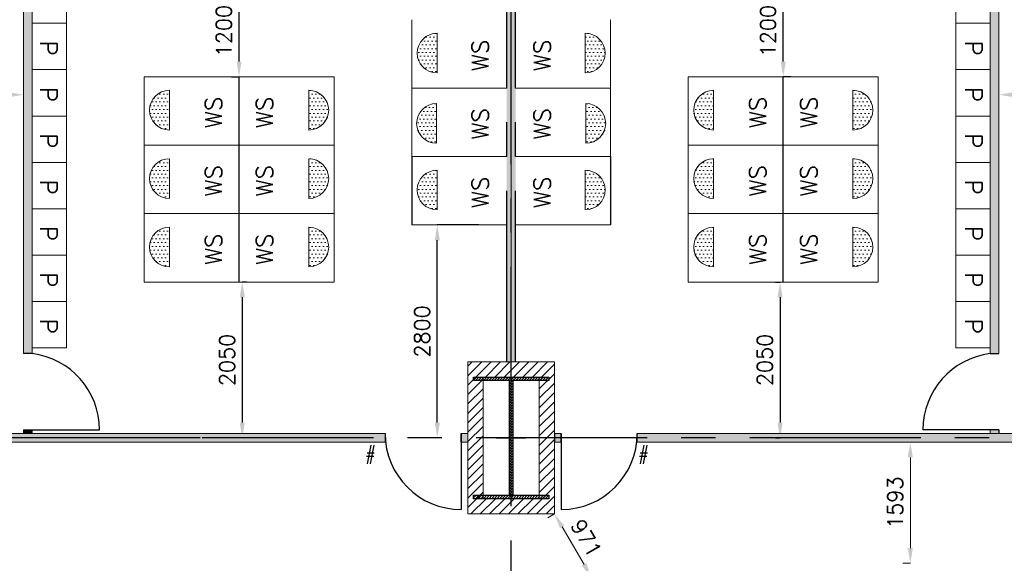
# Model space of a CAD drawing. Header units: inches. Extents: x 0 to 1564127, y -23460 to 23144100.
# Tile 167 of 215: x 1459548 to 1472499, y 136075 to 143225. Entities that reach past the tile are written whole.
import ezdxf

# ---------------------------------------------------------------- set-up
doc = ezdxf.new("R2010")
doc.units = ezdxf.units.IN
doc.header["$LTSCALE"] = 1800
doc.header["$MEASUREMENT"] = 0
doc.linetypes.add('CENTER', pattern=[2, 1.25, -0.25, 0.25, -0.25])
doc.layers.get('0').update_dxf_attribs({"color": 253, "lineweight": 9})
for name, color, linetype in [('CEN', 2, 'CENTER'), ('COL', 1, 'Continuous'), ('GRID', 251, 'CENTER'), ('PH Plan', 7, 'Continuous'), ('ROOM', 7, 'Continuous'), ('TEMP', 4, 'Continuous'), ('WALL', 6, 'Continuous'), ('WALLHATCH', 254, 'Continuous')]:
    doc.layers.add(name, color=color, linetype=linetype)
for name, color, linetype, lineweight in [('LAYOUT', 8, 'Continuous', 9), ('LVSOWS', 8, 'Continuous', 9), ('PNLTXT', 8, 'Continuous', 9)]:
    doc.layers.add(name, color=color, linetype=linetype, lineweight=lineweight)
doc.styles.add('ROMANS', font='romans.shx')
doc.dimstyles.new('STANDARD$0', dxfattribs={"dimtxt": 200, "dimasz": 200, "dimexe": 0, "dimexo": 100, "dimgap": 100, "dimtad": 1, "dimdec": 0, "dimzin": 0, "dimdsep": 46, "dimtxsty": 'ROMANS', "dimcen": 0.09, "dimclrd": 256, "dimclre": 256, "dimclrt": 256, "dimadec": 0, "dimazin": 0, "dimtfac": 1, "dimtdec": 0, "dimtmove": 0, "dimatfit": 3, "dimfxl": 1, "dimtolj": 1, "dimtzin": 0, "dimlwd": -1, "dimlwe": -1, "dimarcsym": 0})
pattern_1 = [(0, (1892840.27, -677788.17), (15.625, 31.25), [0, -31.25])]
pattern_2 = [(180, (1557446.365, 48293.2), (-25, 50), [0, -50])]
pattern_3 = [(180, (1557438.8, 47368.55), (-25, 50), [0, -50])]
pattern_4 = [(180, (1557446.365, 46493.2), (-25, 50), [0, -50])]
pattern_5 = [(360, (1370943.116, 45743.2), (25, 50), [0, -50])]
pattern_6 = [(360, (1370943.116, 46643.2), (25, 50), [0, -50])]
pattern_7 = [(360, (1370943.116, 47543.2), (25, 50), [0, -50])]

# ---------------------------------------------------------------- blocks, each defined once
blk = doc.blocks.new('C-ROW COLUMN')
at = {"layer": 'COL'}
h = blk.add_hatch(dxfattribs=at)
h.set_pattern_fill('ANSI31', color=256, scale=200, style=0)
h.set_pattern_definition([(45, (-1315.907, -6.545), (-17.6776695, 17.6776695), [])])
h.paths.add_polyline_path([(77950, 120865), (76960, 120865), (76960, 120820), (77950, 120820)])
h.paths.add_polyline_path([(77478, 120820), (77433, 120820), (77433, 119310), (77478, 119310)])
h.paths.add_polyline_path([(77950, 119310), (76960, 119310), (76960, 119265), (77950, 119265)])
at = {"layer": 'CEN'}
for p, q in [((77455, 119265), (77455, 120865)), ((77264, 120065), (77647, 120065))]:
    blk.add_line(p, q, dxfattribs=at)
at = {"layer": 'COL'}
for points in [[(76960, 120865), (77950, 120865), (77950, 120820), (76960, 120820)], [(77433, 120820), (77478, 120820), (77478, 119310), (77433, 119310)], [(76960, 119310), (77950, 119310), (77950, 119265), (76960, 119265)]]:
    blk.add_lwpolyline(points, close=True, dxfattribs=at)
blk = doc.blocks.new('*D1034')
at = {"layer": 'Defpoints', "color": 0, "transparency": 16777216}
for p in [(1471263, 137668), (1471263, 137668), (1471263, 136075)]:
    blk.add_point(p, dxfattribs=at)
at = {"layer": 'LAYOUT', "transparency": 16777216}
for p, q in [((1471163, 137668), (1471263, 137668)), ((1471263, 136275), (1471263, 137468)), ((1471163, 136075), (1471263, 136075))]:
    blk.add_line(p, q, dxfattribs=at)
for points in [[(1471229, 137468), (1471296, 137468), (1471263, 137668)], [(1471229, 136275), (1471296, 136275), (1471263, 136075)]]:
    blk.add_solid(points, dxfattribs=at)
at = {"layer": 'LAYOUT', "transparency": 16777216, "insert": (1471063, 136872), "char_height": 200, "attachment_point": 5, "rotation": 90, "style": 'ROMANS'}
blk.add_mtext('\\A1;1593', dxfattribs=at)
blk = doc.blocks.new('*D1035')
at = {"layer": 'Defpoints', "color": 0, "transparency": 16777216}
for p in [(1466583, 136725), (1467072, 135887), (1467072, 135887)]:
    blk.add_point(p, dxfattribs=at)
at = {"layer": 'LAYOUT', "transparency": 16777216}
for p, q in [((1466496, 136675), (1466583, 136725)), ((1466684, 136553), (1466972, 136060)), ((1466986, 135837), (1467072, 135887))]:
    blk.add_line(p, q, dxfattribs=at)
for points in [[(1466712, 136569), (1466655, 136536), (1466583, 136725)], [(1467000, 136077), (1466943, 136043), (1467072, 135887)]]:
    blk.add_solid(points, dxfattribs=at)
at = {"layer": 'LAYOUT', "transparency": 16777216, "insert": (1467000, 136407), "char_height": 200, "attachment_point": 5, "rotation": 300.2886, "style": 'ROMANS'}
blk.add_mtext('\\A1;971', dxfattribs=at)
blk = doc.blocks.new('*D1047')
at = {"layer": 'Defpoints', "color": 0, "transparency": 16777216}
for p in [(1458551, 142238), (1459598, 142238), (1459598, 142238)]:
    blk.add_point(p, dxfattribs=at)
at = {"layer": 'LAYOUT', "transparency": 16777216}
for p, q in [((1458551, 142338), (1458551, 142238)), ((1459598, 142338), (1459598, 142238)), ((1458751, 142238), (1459398, 142238))]:
    blk.add_line(p, q, dxfattribs=at)
for points in [[(1458751, 142271), (1458751, 142204), (1458551, 142238)], [(1459398, 142271), (1459398, 142204), (1459598, 142238)]]:
    blk.add_solid(points, dxfattribs=at)
at = {"layer": 'LAYOUT', "transparency": 16777216, "insert": (1459075, 142438), "char_height": 200, "attachment_point": 5, "style": 'ROMANS'}
blk.add_mtext('\\A1;1048', dxfattribs=at)
blk = doc.blocks.new('*D914')
at = {"layer": 'Defpoints', "color": 0, "transparency": 16777216}
for p in [(1472427, 142238), (1472427, 142238), (1473475, 142238)]:
    blk.add_point(p, dxfattribs=at)
at = {"layer": 'LAYOUT', "transparency": 16777216}
for p, q in [((1472427, 142338), (1472427, 142238)), ((1473475, 142338), (1473475, 142238)), ((1473275, 142238), (1472627, 142238))]:
    blk.add_line(p, q, dxfattribs=at)
for points in [[(1472627, 142271), (1472627, 142204), (1472427, 142238)], [(1473275, 142271), (1473275, 142204), (1473475, 142238)]]:
    blk.add_solid(points, dxfattribs=at)
at = {"layer": 'LAYOUT', "transparency": 16777216, "insert": (1472951, 142438), "char_height": 200, "attachment_point": 5, "style": 'ROMANS'}
blk.add_mtext('\\A1;1048', dxfattribs=at)
blk = doc.blocks.new('*D948')
at = {"layer": 'Defpoints', "color": 0, "transparency": 16777216}
for p in [(1465041, 140525), (1465686, 140525), (1465140, 137725)]:
    blk.add_point(p, dxfattribs=at)
at = {"layer": 'ROOM', "transparency": 16777216}
for p, q in [((1465586, 140525), (1465041, 140525)), ((1465041, 137925), (1465041, 140325)), ((1465040, 137725), (1465041, 137725))]:
    blk.add_line(p, q, dxfattribs=at)
for points in [[(1465008, 140325), (1465075, 140325), (1465041, 140525)], [(1465008, 137925), (1465075, 137925), (1465041, 137725)]]:
    blk.add_solid(points, dxfattribs=at)
at = {"layer": 'ROOM', "transparency": 16777216, "insert": (1464841, 139125), "char_height": 200, "attachment_point": 5, "rotation": 90, "style": 'ROMANS'}
blk.add_mtext('\\A1;2800', dxfattribs=at)
blk = doc.blocks.new('*D918')
at = {"layer": 'Defpoints', "color": 0, "transparency": 16777216}
for p in [(1462434, 143675), (1462434, 143675), (1462434, 142475)]:
    blk.add_point(p, dxfattribs=at)
at = {"layer": 'ROOM', "transparency": 16777216}
for p, q in [((1462334, 143675), (1462434, 143675)), ((1462434, 142675), (1462434, 143475)), ((1462334, 142475), (1462434, 142475))]:
    blk.add_line(p, q, dxfattribs=at)
for points in [[(1462401, 143475), (1462467, 143475), (1462434, 143675)], [(1462401, 142675), (1462467, 142675), (1462434, 142475)]]:
    blk.add_solid(points, dxfattribs=at)
at = {"layer": 'ROOM', "transparency": 16777216, "insert": (1462234, 143075), "char_height": 200, "attachment_point": 5, "rotation": 90, "style": 'ROMANS'}
blk.add_mtext('\\A1;1200', dxfattribs=at)
blk = doc.blocks.new('*D919')
at = {"layer": 'Defpoints', "color": 0, "transparency": 16777216}
for p in [(1462434, 139775), (1462434, 137725), (1462476, 137725)]:
    blk.add_point(p, dxfattribs=at)
at = {"layer": 'ROOM', "transparency": 16777216}
for p, q in [((1462534, 139775), (1462476, 139775)), ((1462476, 139575), (1462476, 137925)), ((1462534, 137725), (1462476, 137725))]:
    blk.add_line(p, q, dxfattribs=at)
for points in [[(1462443, 139575), (1462510, 139575), (1462476, 139775)], [(1462443, 137925), (1462510, 137925), (1462476, 137725)]]:
    blk.add_solid(points, dxfattribs=at)
at = {"layer": 'ROOM', "transparency": 16777216, "insert": (1462276, 138750), "char_height": 200, "attachment_point": 5, "rotation": 90, "style": 'ROMANS'}
blk.add_mtext('\\A1;2050', dxfattribs=at)
blk = doc.blocks.new('*D988')
at = {"layer": 'Defpoints', "color": 0, "transparency": 16777216}
for p in [(1469591, 143675), (1469591, 143675), (1469591, 142475)]:
    blk.add_point(p, dxfattribs=at)
at = {"layer": 'ROOM', "transparency": 16777216}
for p, q in [((1469491, 143675), (1469591, 143675)), ((1469591, 142675), (1469591, 143475)), ((1469691, 142475), (1469591, 142475))]:
    blk.add_line(p, q, dxfattribs=at)
for points in [[(1469558, 143475), (1469625, 143475), (1469591, 143675)], [(1469558, 142675), (1469625, 142675), (1469591, 142475)]]:
    blk.add_solid(points, dxfattribs=at)
at = {"layer": 'ROOM', "transparency": 16777216, "insert": (1469391, 143075), "char_height": 200, "attachment_point": 5, "rotation": 90, "style": 'ROMANS'}
blk.add_mtext('\\A1;1200', dxfattribs=at)
blk = doc.blocks.new('*D989')
at = {"layer": 'Defpoints', "color": 0, "transparency": 16777216}
for p in [(1469591, 139775), (1469549, 137725), (1469591, 137725)]:
    blk.add_point(p, dxfattribs=at)
at = {"layer": 'ROOM', "transparency": 16777216}
for p, q in [((1469491, 139775), (1469549, 139775)), ((1469549, 139575), (1469549, 137925)), ((1469491, 137725), (1469549, 137725))]:
    blk.add_line(p, q, dxfattribs=at)
for points in [[(1469516, 139575), (1469583, 139575), (1469549, 139775)], [(1469516, 137925), (1469583, 137925), (1469549, 137725)]]:
    blk.add_solid(points, dxfattribs=at)
at = {"layer": 'ROOM', "transparency": 16777216, "insert": (1469349, 138750), "char_height": 200, "attachment_point": 5, "rotation": 90, "style": 'ROMANS'}
blk.add_mtext('\\A1;2050', dxfattribs=at)

msp = doc.modelspace()

# ---------------------------------------------------------------- hatches: boundary and pattern name
h = msp.add_hatch()
h.set_pattern_fill('ANSI31', color=6, scale=700, style=0)
h.set_pattern_definition([(45, (1904620.27, -676174.68), (-61.871843, 61.871843), [])])
h.paths.add_polyline_path([(1466012.82, 136925.31), (1465642.82, 136925.31), (1465612.82, 136925.31), (1465612.82, 136970.31), (1465642.82, 136970.31), (1465642.82, 137667.81), (1465442.82, 137667.81), (1465442.82, 136725.31), (1466012.82, 136725.31)])
h.paths.add_polyline_path([(1465642.82, 138480.31), (1465612.82, 138480.31), (1465612.82, 138525.31), (1466412.82, 138525.31), (1466412.82, 138480.31), (1466382.82, 138480.31), (1466382.82, 137782.81), (1466582.82, 137782.81), (1466582.82, 138725.31), (1465442.82, 138725.31), (1465442.82, 137782.81), (1465642.82, 137782.81)])
h.paths.add_polyline_path([(1466582.82, 137667.81), (1466382.82, 137667.81), (1466382.82, 136970.31), (1466412.82, 136970.31), (1466412.82, 136925.31), (1466012.82, 136925.31), (1466012.82, 136725.31), (1466582.82, 136725.31)])
h.paths.add_polyline_path([(1465642.82, 137725.31), (1465442.82, 137725.31), (1465442.82, 137667.81), (1465642.82, 137667.81)])
h.paths.add_polyline_path([(1465642.82, 137782.81), (1465442.82, 137782.81), (1465442.82, 137725.31), (1465642.82, 137725.31)])
h.paths.add_polyline_path([(1466582.82, 137725.31), (1466382.82, 137725.31), (1466382.82, 137667.81), (1466582.82, 137667.81)])
h.paths.add_polyline_path([(1466582.82, 137782.81), (1466382.82, 137782.81), (1466382.82, 137725.31), (1466582.82, 137725.31)])
at = {"layer": 'LVSOWS'}
h = msp.add_hatch(dxfattribs=at)
h.set_pattern_fill('DOTS', color=256, scale=800, angle=360, style=0)
h.set_pattern_definition(pattern_2)
h.paths.add_polyline_path([(1465038.37, 143046.4, 1), (1465038.37, 142524)])
h = msp.add_hatch(dxfattribs=at)
h.set_pattern_fill('DOTS', color=256, scale=800, angle=360, style=0)
h.set_pattern_definition(pattern_2)
h.paths.add_polyline_path([(1466987.28, 143046.4, -1), (1466987.28, 142524)])
h = msp.add_hatch(dxfattribs=at)
h.set_pattern_fill('DOTS', color=256, scale=800, angle=360, style=0)
h.set_pattern_definition(pattern_7)
h.paths.add_polyline_path([(1461517.2, 142296.4, 1), (1461517.2, 141774)])
h = msp.add_hatch(dxfattribs=at)
h.set_pattern_fill('DOTS', color=256, scale=800, angle=360, style=0)
h.set_pattern_definition(pattern_7)
h.paths.add_polyline_path([(1463351.12, 142296.4, -1), (1463351.12, 141774)])
h = msp.add_hatch(dxfattribs=at)
h.set_pattern_fill('DOTS', color=256, scale=800, angle=360, style=0)
h.set_pattern_definition(pattern_7)
h.paths.add_polyline_path([(1468674.53, 142296.4, 1), (1468674.53, 141774)])
h = msp.add_hatch(dxfattribs=at)
h.set_pattern_fill('DOTS', color=256, scale=800, angle=360, style=0)
h.set_pattern_definition(pattern_7)
h.paths.add_polyline_path([(1470508.45, 142296.4, -1), (1470508.45, 141774)])
h = msp.add_hatch(dxfattribs=at)
h.set_pattern_fill('DOTS', color=256, scale=800, angle=360, style=0)
h.set_pattern_definition(pattern_3)
h.paths.add_polyline_path([(1465030.8, 142121.75, 1), (1465030.8, 141599.35)])
h = msp.add_hatch(dxfattribs=at)
h.set_pattern_fill('DOTS', color=256, scale=800, angle=360, style=0)
h.set_pattern_definition(pattern_3)
h.paths.add_polyline_path([(1466994.85, 142121.75, -1), (1466994.85, 141599.35)])
h = msp.add_hatch(dxfattribs=at)
h.set_pattern_fill('DOTS', color=256, scale=800, angle=360, style=0)
h.set_pattern_definition(pattern_6)
h.paths.add_polyline_path([(1461517.2, 141396.4, 1), (1461517.2, 140874)])
h = msp.add_hatch(dxfattribs=at)
h.set_pattern_fill('DOTS', color=256, scale=800, angle=360, style=0)
h.set_pattern_definition(pattern_6)
h.paths.add_polyline_path([(1463351.12, 141396.4, -1), (1463351.12, 140874)])
h = msp.add_hatch(dxfattribs=at)
h.set_pattern_fill('DOTS', color=256, scale=800, angle=360, style=0)
h.set_pattern_definition(pattern_6)
h.paths.add_polyline_path([(1468674.53, 141396.4, 1), (1468674.53, 140874)])
h = msp.add_hatch(dxfattribs=at)
h.set_pattern_fill('DOTS', color=256, scale=800, angle=360, style=0)
h.set_pattern_definition(pattern_6)
h.paths.add_polyline_path([(1470508.45, 141396.4, -1), (1470508.45, 140874)])
h = msp.add_hatch(dxfattribs=at)
h.set_pattern_fill('DOTS', color=256, scale=800, angle=360, style=0)
h.set_pattern_definition(pattern_4)
h.paths.add_polyline_path([(1465038.37, 141246.4, 1), (1465038.37, 140724)])
h = msp.add_hatch(dxfattribs=at)
h.set_pattern_fill('DOTS', color=256, scale=800, angle=360, style=0)
h.set_pattern_definition(pattern_4)
h.paths.add_polyline_path([(1466987.28, 141246.4, -1), (1466987.28, 140724)])
h = msp.add_hatch(dxfattribs=at)
h.set_pattern_fill('DOTS', color=256, scale=800, angle=360, style=0)
h.set_pattern_definition(pattern_5)
h.paths.add_polyline_path([(1461517.2, 140496.4, 1), (1461517.2, 139974)])
h = msp.add_hatch(dxfattribs=at)
h.set_pattern_fill('DOTS', color=256, scale=800, angle=360, style=0)
h.set_pattern_definition(pattern_5)
h.paths.add_polyline_path([(1463351.12, 140496.4, -1), (1463351.12, 139974)])
h = msp.add_hatch(dxfattribs=at)
h.set_pattern_fill('DOTS', color=256, scale=800, angle=360, style=0)
h.set_pattern_definition(pattern_5)
h.paths.add_polyline_path([(1468674.53, 140496.4, 1), (1468674.53, 139974)])
h = msp.add_hatch(dxfattribs=at)
h.set_pattern_fill('DOTS', color=256, scale=800, angle=360, style=0)
h.set_pattern_definition(pattern_5)
h.paths.add_polyline_path([(1470508.45, 140496.4, -1), (1470508.45, 139974)])
at = {"layer": 'WALLHATCH'}
h = msp.add_hatch(dxfattribs=at)
h.set_pattern_fill('DOTS', color=2, scale=500)
h.set_pattern_definition(pattern_1)
h.paths.add_polyline_path([(1487942.82, 137725.31), (1484982.28, 137725.31), (1484982.28, 137667.81), (1484990, 137667.81), (1487942.82, 137667.81)])
h.paths.add_polyline_path([(1487942.82, 137782.81), (1484982.28, 137782.81), (1484982.28, 137725.31), (1487942.82, 137725.31)])
h.paths.add_polyline_path([(1482982.28, 137725.31), (1477082.82, 137725.31), (1477082.82, 137667.81), (1482982.28, 137667.81)])
h.paths.add_polyline_path([(1482982.28, 137782.81), (1477082.82, 137782.81), (1477082.82, 137725.31), (1482982.28, 137725.31)])
h.paths.add_polyline_path([(1475942.82, 137725.31), (1475019.79, 137725.31), (1475019.79, 137667.81), (1475942.82, 137667.81)])
h.paths.add_polyline_path([(1475942.82, 137782.81), (1475019.79, 137782.81), (1475019.79, 137725.31), (1475942.82, 137725.31)])
h.paths.add_polyline_path([(1473019.79, 137725.31), (1467671.38, 137725.31), (1467671.38, 137667.81), (1473019.79, 137667.81)])
h.paths.add_polyline_path([(1473019.79, 137782.81), (1467671.38, 137782.81), (1467671.38, 137725.31), (1473019.79, 137725.31)])
h.paths.add_polyline_path([(1472427.27, 137832.81), (1472312.27, 137832.81), (1472312.27, 137782.81), (1472427.27, 137782.81)])
h.paths.add_polyline_path([(1472427.27, 143388.32), (1472312.27, 143388.32), (1472312.27, 143177.81), (1472312.27, 142567.81), (1472312.27, 141957.81), (1472312.27, 141347.81), (1472312.27, 140737.81), (1472312.27, 140127.81), (1472312.27, 139517.81), (1472312.27, 138832.81), (1472427.27, 138832.81)])
h.paths.add_polyline_path([(1472427.27, 148667.81), (1472312.27, 148667.81), (1472312.27, 148057.81), (1472312.27, 147447.81), (1472312.27, 146837.81), (1472312.27, 146227.81), (1472312.27, 145617.81), (1472312.27, 145007.81), (1472312.27, 144397.81), (1472312.27, 143787.81), (1472312.27, 143388.32), (1472427.27, 143388.32)])
h.paths.add_polyline_path([(1475942.82, 148725.31), (1474477.27, 148725.31), (1474477.27, 148667.81), (1474484.99, 148667.81), (1475942.82, 148667.81)])
h.paths.add_polyline_path([(1475942.82, 148782.81), (1474477.27, 148782.81), (1474477.27, 148725.31), (1475942.82, 148725.31)])
h.paths.add_polyline_path([(1472427.27, 148725.31), (1466582.82, 148725.31), (1466582.82, 148667.81), (1467192.82, 148667.81), (1467802.82, 148667.81), (1468412.82, 148667.81), (1469022.82, 148667.81), (1469632.82, 148667.81), (1470242.82, 148667.81), (1470852.82, 148667.81), (1471462.82, 148667.81), (1472427.27, 148667.81)])
h.paths.add_polyline_path([(1472427.27, 148782.81), (1466582.82, 148782.81), (1466582.82, 148725.31), (1472427.27, 148725.31)])
h.paths.add_polyline_path([(1472477.27, 148725.31), (1472427.27, 148725.31), (1472427.27, 148667.81), (1472477.27, 148667.81)])
h.paths.add_polyline_path([(1472477.27, 148782.81), (1472427.27, 148782.81), (1472427.27, 148725.31), (1472477.27, 148725.31)])
h.paths.add_polyline_path([(1465442.82, 148725.31), (1459598.38, 148725.31), (1459598.38, 148667.81), (1465442.82, 148667.81)])
h.paths.add_polyline_path([(1465442.82, 148782.81), (1459598.38, 148782.81), (1459598.38, 148725.31), (1465442.82, 148725.31)])
h.paths.add_polyline_path([(1466070.32, 155348.76), (1466012.82, 155348.76), (1466012.82, 149425.31), (1466070.32, 149425.31)])
h.paths.add_polyline_path([(1466012.82, 155348.76), (1465955.32, 155348.76), (1465955.32, 149425.31), (1466012.82, 149425.31)])
h.paths.add_polyline_path([(1459598.38, 148725.31), (1459548.38, 148725.31), (1459548.38, 148667.81), (1459598.38, 148667.81)])
h.paths.add_polyline_path([(1459598.38, 148782.81), (1459548.38, 148782.81), (1459548.38, 148725.31), (1459598.38, 148725.31)])
h.paths.add_polyline_path([(1457548.38, 148725.31), (1456082.82, 148725.31), (1456082.82, 148667.81), (1457548.38, 148667.81)])
h.paths.add_polyline_path([(1457548.38, 148782.81), (1457540.66, 148782.81), (1456082.82, 148782.81), (1456082.82, 148725.31), (1457548.38, 148725.31)])
h = msp.add_hatch(dxfattribs=at)
h.set_pattern_fill('DOTS', color=2, scale=500)
h.set_pattern_definition(pattern_1)
h.paths.add_polyline_path([(1459713.38, 143388.32), (1459598.38, 143388.32), (1459598.38, 138832.81), (1459713.38, 138832.81)])
h.paths.add_polyline_path([(1459713.38, 144397.81), (1459713.38, 145007.81), (1459713.38, 145617.81), (1459713.38, 146227.81), (1459713.38, 146837.81), (1459713.38, 147447.81), (1459713.38, 148057.81), (1459713.38, 148667.81), (1459598.38, 148667.81), (1459598.38, 143388.32), (1459713.38, 143388.32), (1459713.38, 143787.81)])
h = msp.add_hatch(dxfattribs=at)
h.set_pattern_fill('DOTS', color=2, scale=500)
h.set_pattern_definition([(0, (1892840.27, -676385.17), (15.625, 31.25), [0, -31.25])])
h.paths.add_polyline_path([(1466070.32, 148025.31), (1466012.82, 148025.31), (1466012.82, 138725.31), (1466070.32, 138725.31)])
h.paths.add_polyline_path([(1466012.82, 148025.31), (1465955.32, 148025.31), (1465955.32, 138725.31), (1466012.82, 138725.31)])
h = msp.add_hatch(dxfattribs=at)
h.set_pattern_fill('DOTS', color=2)
h.set_pattern_definition([(0, (1892840.270895, -677788.168925), (0.03125, 0.0625), [0, -0.0625])])
h.paths.add_polyline_path([(1459713.38, 137832.81), (1459598.38, 137832.81), (1459598.38, 137782.81), (1459713.38, 137782.81)])
h = msp.add_hatch(dxfattribs=at)
h.set_pattern_fill('DOTS', color=2, scale=600)
h.set_pattern_definition([(0, (1892840.27, -677788.17), (18.75, 37.5), [0, -37.5])])
h.paths.add_polyline_path([(1457005.88, 137725.31), (1456082.82, 137725.31), (1456082.82, 137667.81), (1457005.88, 137667.81)])
h.paths.add_polyline_path([(1457005.88, 137782.81), (1456998.16, 137782.81), (1456082.82, 137782.81), (1456082.82, 137725.31), (1457005.88, 137725.31)])
h.paths.add_polyline_path([(1464354.27, 137725.31), (1459005.88, 137725.31), (1459005.88, 137667.81), (1464354.27, 137667.81)])
h.paths.add_polyline_path([(1464354.27, 137782.81), (1459005.88, 137782.81), (1459005.88, 137725.31), (1461923.27, 137725.31), (1464354.27, 137725.31)])
h.paths.add_polyline_path([(1466671.38, 137725.31), (1466582.82, 137725.31), (1466582.82, 137667.81), (1466671.38, 137667.81)])
h.paths.add_polyline_path([(1466671.38, 137782.81), (1466582.82, 137782.81), (1466582.82, 137725.31), (1466671.38, 137725.31)])
h.paths.add_polyline_path([(1465442.82, 137725.31), (1465354.27, 137725.31), (1465354.27, 137667.81), (1465442.82, 137667.81)])
h.paths.add_polyline_path([(1465442.82, 137782.81), (1465354.27, 137782.81), (1465354.27, 137725.31), (1465442.82, 137725.31)])

# ---------------------------------------------------------------- linework, layer by layer
for p, q in [((1466012.82, 138650.31), (1466012.82, 148196.59)), ((1464354.27, 137782.81), (1459005.88, 137782.81)), ((1464354.27, 137667.81), (1459005.88, 137667.81)), ((1465442.82, 137782.81), (1465354.27, 137782.81)), ((1465442.82, 137667.81), (1465354.27, 137667.81)), ((1466671.38, 137782.81), (1466582.82, 137782.81)), ((1466671.38, 137667.81), (1466582.82, 137667.81)), ((1473019.79, 137782.81), (1467671.38, 137782.81)), ((1473019.79, 137667.81), (1467671.38, 137667.81))]:
    msp.add_line(p, q)
at = {"color": 3}
for p, q in [((1459713.38, 143787.81), (1459713.38, 143177.81)), ((1460163.38, 143787.81), (1460163.38, 143177.81)), ((1471862.27, 143787.81), (1471862.27, 143177.81)), ((1472312.27, 143787.81), (1472312.27, 143177.81)), ((1459713.38, 143177.81), (1460163.38, 143177.81)), ((1459713.38, 143177.81), (1460113.38, 143177.81)), ((1459713.38, 143177.81), (1460163.38, 143177.81)), ((1459713.38, 143177.81), (1460163.38, 143177.81)), ((1459713.38, 143177.81), (1460163.38, 143177.81)), ((1459713.38, 143177.81), (1460163.38, 143177.81)), ((1459713.38, 143177.81), (1459713.38, 142567.81)), ((1460163.38, 143177.81), (1460163.38, 142567.81)), ((1464705.32, 141424.83), (1464705.32, 143224.83)), ((1467320.32, 141424.83), (1467320.32, 143224.83)), ((1472312.27, 143177.81), (1471862.27, 143177.81)), ((1472312.27, 143177.81), (1471862.27, 143177.81)), ((1472312.27, 143177.81), (1471862.27, 143177.81)), ((1472312.27, 143177.81), (1471862.27, 143177.81)), ((1472312.27, 143177.81), (1471862.27, 143177.81)), ((1471862.27, 143177.81), (1471862.27, 142567.81)), ((1472312.27, 143177.81), (1471912.27, 143177.81)), ((1472312.27, 143177.81), (1472312.27, 142567.81)), ((1459713.38, 142567.81), (1460163.38, 142567.81)), ((1459713.38, 142567.81), (1460113.38, 142567.81)), ((1459713.38, 142567.81), (1460163.38, 142567.81)), ((1459713.38, 142567.81), (1460163.38, 142567.81)), ((1459713.38, 142567.81), (1460163.38, 142567.81)), ((1459713.38, 142567.81), (1460163.38, 142567.81)), ((1459713.38, 142567.81), (1459713.38, 141957.81)), ((1460163.38, 142567.81), (1460163.38, 141957.81)), ((1462434.16, 142474.83), (1461184.16, 142474.83)), ((1462434.16, 142474.83), (1461184.16, 142474.83)), ((1461184.16, 142474.83), (1461184.16, 139774.83)), ((1462434.16, 142474.83), (1463684.16, 142474.83)), ((1462434.16, 142474.83), (1463684.16, 142474.83)), ((1462434.16, 142474.83), (1463684.16, 142474.83)), ((1463684.16, 142474.83), (1463684.16, 139774.83)), ((1469591.49, 142474.83), (1468341.49, 142474.83)), ((1469591.49, 142474.83), (1468341.49, 142474.83)), ((1469591.49, 142474.83), (1468341.49, 142474.83)), ((1468341.49, 142474.83), (1468341.49, 139774.83)), ((1469591.49, 142474.83), (1470841.49, 142474.83)), ((1469591.49, 142474.83), (1470841.49, 142474.83)), ((1470841.49, 142474.83), (1470841.49, 139774.83)), ((1472312.27, 142567.81), (1471862.27, 142567.81)), ((1472312.27, 142567.81), (1471862.27, 142567.81)), ((1472312.27, 142567.81), (1471862.27, 142567.81)), ((1472312.27, 142567.81), (1471862.27, 142567.81)), ((1472312.27, 142567.81), (1471862.27, 142567.81)), ((1471862.27, 142567.81), (1471862.27, 141957.81)), ((1472312.27, 142567.81), (1471912.27, 142567.81)), ((1472312.27, 142567.81), (1472312.27, 141957.81)), ((1465955.32, 142324.83), (1464705.32, 142324.83)), ((1466070.32, 142324.83), (1467320.32, 142324.83)), ((1459713.38, 141957.81), (1460163.38, 141957.81)), ((1459713.38, 141957.81), (1460113.38, 141957.81)), ((1459713.38, 141957.81), (1460163.38, 141957.81)), ((1459713.38, 141957.81), (1460163.38, 141957.81)), ((1459713.38, 141957.81), (1460163.38, 141957.81)), ((1459713.38, 141957.81), (1460163.38, 141957.81)), ((1459713.38, 141957.81), (1459713.38, 141347.81)), ((1460163.38, 141957.81), (1460163.38, 141347.81)), ((1472312.27, 141957.81), (1471862.27, 141957.81)), ((1472312.27, 141957.81), (1471862.27, 141957.81)), ((1472312.27, 141957.81), (1471862.27, 141957.81)), ((1472312.27, 141957.81), (1471862.27, 141957.81)), ((1472312.27, 141957.81), (1471862.27, 141957.81)), ((1471862.27, 141957.81), (1471862.27, 141347.81)), ((1472312.27, 141957.81), (1471912.27, 141957.81)), ((1472312.27, 141957.81), (1472312.27, 141347.81)), ((1462434.16, 141574.83), (1461184.16, 141574.83)), ((1462434.16, 141574.83), (1461184.16, 141574.83)), ((1462434.16, 141574.83), (1461184.16, 141574.83)), ((1462434.16, 141574.83), (1461184.16, 141574.83)), ((1462434.16, 141574.83), (1461184.16, 141574.83)), ((1462434.16, 141574.83), (1463684.16, 141574.83)), ((1462434.16, 141574.83), (1463684.16, 141574.83)), ((1462434.16, 141574.83), (1463684.16, 141574.83)), ((1462434.16, 141574.83), (1463684.16, 141574.83)), ((1462434.16, 141574.83), (1463684.16, 141574.83)), ((1469591.49, 141574.83), (1468341.49, 141574.83)), ((1469591.49, 141574.83), (1468341.49, 141574.83)), ((1469591.49, 141574.83), (1468341.49, 141574.83)), ((1469591.49, 141574.83), (1468341.49, 141574.83)), ((1469591.49, 141574.83), (1468341.49, 141574.83)), ((1469591.49, 141574.83), (1470841.49, 141574.83)), ((1469591.49, 141574.83), (1470841.49, 141574.83)), ((1469591.49, 141574.83), (1470841.49, 141574.83)), ((1469591.49, 141574.83), (1470841.49, 141574.83)), ((1469591.49, 141574.83), (1470841.49, 141574.83)), ((1465955.32, 141424.83), (1464705.32, 141424.83)), ((1465955.32, 141424.83), (1464705.32, 141424.83)), ((1465955.32, 141424.83), (1465505.32, 141424.83)), ((1465955.32, 141424.83), (1465505.32, 141424.83)), ((1465955.32, 141424.83), (1465505.32, 141424.83)), ((1465955.32, 141424.83), (1465505.32, 141424.83)), ((1465955.32, 141424.83), (1465505.32, 141424.83)), ((1465955.32, 141424.83), (1465505.32, 141424.83)), ((1466070.32, 141424.83), (1467320.32, 141424.83)), ((1466070.32, 141424.83), (1466520.32, 141424.83)), ((1466070.32, 141424.83), (1466520.32, 141424.83)), ((1466070.32, 141424.83), (1466520.32, 141424.83)), ((1466070.32, 141424.83), (1466520.32, 141424.83)), ((1466070.32, 141424.83), (1467320.32, 141424.83)), ((1466070.32, 141424.83), (1466520.32, 141424.83)), ((1466070.32, 141424.83), (1466520.32, 141424.83)), ((1459713.38, 141347.81), (1460163.38, 141347.81)), ((1459713.38, 141347.81), (1460113.38, 141347.81)), ((1459713.38, 141347.81), (1460163.38, 141347.81)), ((1459713.38, 141347.81), (1460163.38, 141347.81)), ((1459713.38, 141347.81), (1460163.38, 141347.81)), ((1459713.38, 141347.81), (1460163.38, 141347.81)), ((1459713.38, 141347.81), (1459713.38, 140737.81)), ((1460163.38, 141347.81), (1460163.38, 140737.81)), ((1472312.27, 141347.81), (1471862.27, 141347.81)), ((1472312.27, 141347.81), (1471862.27, 141347.81)), ((1472312.27, 141347.81), (1471862.27, 141347.81)), ((1472312.27, 141347.81), (1471862.27, 141347.81)), ((1472312.27, 141347.81), (1471862.27, 141347.81)), ((1471862.27, 141347.81), (1471862.27, 140737.81)), ((1472312.27, 141347.81), (1471912.27, 141347.81)), ((1472312.27, 141347.81), (1472312.27, 140737.81)), ((1459713.38, 140737.81), (1460163.38, 140737.81)), ((1459713.38, 140737.81), (1460113.38, 140737.81)), ((1459713.38, 140737.81), (1460163.38, 140737.81)), ((1459713.38, 140737.81), (1460163.38, 140737.81)), ((1459713.38, 140737.81), (1460163.38, 140737.81)), ((1459713.38, 140737.81), (1460163.38, 140737.81)), ((1459713.38, 140737.81), (1459713.38, 140127.81)), ((1460163.38, 140737.81), (1460163.38, 140127.81)), ((1462434.16, 140674.83), (1461184.16, 140674.83)), ((1462434.16, 140674.83), (1461184.16, 140674.83)), ((1462434.16, 140674.83), (1461184.16, 140674.83)), ((1462434.16, 140674.83), (1463684.16, 140674.83)), ((1462434.16, 140674.83), (1463684.16, 140674.83)), ((1462434.16, 140674.83), (1463684.16, 140674.83)), ((1469591.49, 140674.83), (1468341.49, 140674.83)), ((1469591.49, 140674.83), (1468341.49, 140674.83)), ((1469591.49, 140674.83), (1468341.49, 140674.83)), ((1469591.49, 140674.83), (1470841.49, 140674.83)), ((1469591.49, 140674.83), (1470841.49, 140674.83)), ((1469591.49, 140674.83), (1470841.49, 140674.83)), ((1472312.27, 140737.81), (1471862.27, 140737.81)), ((1472312.27, 140737.81), (1471862.27, 140737.81)), ((1472312.27, 140737.81), (1471862.27, 140737.81)), ((1472312.27, 140737.81), (1471862.27, 140737.81)), ((1472312.27, 140737.81), (1471862.27, 140737.81)), ((1471862.27, 140737.81), (1471862.27, 140127.81)), ((1472312.27, 140737.81), (1471912.27, 140737.81)), ((1472312.27, 140737.81), (1472312.27, 140127.81)), ((1465955.32, 140524.83), (1464705.32, 140524.83)), ((1466070.32, 140524.83), (1467320.32, 140524.83)), ((1459713.38, 140127.81), (1460163.38, 140127.81)), ((1459713.38, 140127.81), (1460113.38, 140127.81)), ((1459713.38, 140127.81), (1460163.38, 140127.81)), ((1459713.38, 140127.81), (1460163.38, 140127.81)), ((1459713.38, 140127.81), (1460163.38, 140127.81)), ((1459713.38, 140127.81), (1460163.38, 140127.81)), ((1459713.38, 140127.81), (1459713.38, 139517.81)), ((1460163.38, 140127.81), (1460163.38, 139517.81)), ((1472312.27, 140127.81), (1471862.27, 140127.81)), ((1472312.27, 140127.81), (1471862.27, 140127.81)), ((1472312.27, 140127.81), (1471862.27, 140127.81)), ((1472312.27, 140127.81), (1471862.27, 140127.81)), ((1472312.27, 140127.81), (1471862.27, 140127.81)), ((1471862.27, 140127.81), (1471862.27, 139517.81)), ((1472312.27, 140127.81), (1471912.27, 140127.81)), ((1472312.27, 140127.81), (1472312.27, 139517.81)), ((1462434.16, 139774.83), (1461184.16, 139774.83)), ((1462434.16, 139774.83), (1463684.16, 139774.83)), ((1469591.49, 139774.83), (1468341.49, 139774.83)), ((1469591.49, 139774.83), (1470841.49, 139774.83)), ((1459713.38, 139517.81), (1460163.38, 139517.81)), ((1459713.38, 139517.81), (1460163.38, 139517.81)), ((1459713.38, 139517.81), (1460163.38, 139517.81)), ((1459713.38, 139517.81), (1460113.38, 139517.81)), ((1459713.38, 139517.81), (1460163.38, 139517.81)), ((1459713.38, 139517.81), (1460163.38, 139517.81)), ((1460163.38, 139517.81), (1460163.38, 138907.81)), ((1472312.27, 139517.81), (1471862.27, 139517.81)), ((1472312.27, 139517.81), (1471862.27, 139517.81)), ((1472312.27, 139517.81), (1471862.27, 139517.81)), ((1472312.27, 139517.81), (1471862.27, 139517.81)), ((1472312.27, 139517.81), (1471862.27, 139517.81)), ((1471862.27, 139517.81), (1471862.27, 138907.81)), ((1472312.27, 139517.81), (1471912.27, 139517.81)), ((1459713.38, 138907.81), (1460163.38, 138907.81)), ((1472312.27, 138907.81), (1471862.27, 138907.81))]:
    msp.add_line(p, q, dxfattribs=at)
at = {"color": 6}
for p, q in [((1465442.82, 138725.31), (1466582.82, 138725.31)), ((1465442.82, 138725.31), (1465442.82, 136725.31)), ((1466582.82, 138725.31), (1466582.82, 136725.31)), ((1465642.82, 138525.31), (1465642.82, 136925.31)), ((1466382.82, 138525.31), (1466382.82, 136925.31)), ((1465442.82, 136725.31), (1466582.82, 136725.31))]:
    msp.add_line(p, q, dxfattribs=at)
at = {"layer": 'GRID'}
for p, q in [((1466012.82, 119724.95), (1466012.82, 183222.97)), ((1465955.32, 138725.31), (1465955.32, 148025.31)), ((1461923.27, 137725.31), (1459005.88, 137725.31))]:
    msp.add_line(p, q, dxfattribs=at)
at = {"layer": 'GRID', "color": 7}
for p, q in [((1465955.32, 138725.31), (1465955.32, 148025.31)), ((1466070.32, 138725.31), (1466070.32, 148025.31)), ((1466070.32, 138725.31), (1466070.32, 148025.31))]:
    msp.add_line(p, q, dxfattribs=at)
at = {"layer": 'GRID', "color": 8}
msp.add_line((1500200.27, 137725.31), (1436712.82, 137725.31), dxfattribs=at)
at = {"layer": 'LAYOUT', "color": 7}
for p, q in [((1459598.38, 148782.81), (1459598.38, 138832.81)), ((1472427.27, 148782.81), (1472427.27, 138832.81)), ((1459713.38, 148667.81), (1459713.38, 138832.81)), ((1472312.27, 148667.81), (1472312.27, 138832.81)), ((1465955.32, 138725.31), (1466070.32, 138725.31)), ((1459713.38, 137832.81), (1459713.38, 137782.81)), ((1472312.27, 137832.81), (1472312.27, 137782.81)), ((1464354.27, 137782.81), (1464354.27, 137667.81)), ((1467671.38, 137782.81), (1467671.38, 137667.81))]:
    msp.add_line(p, q, dxfattribs=at)
at = {"layer": 'LAYOUT', "color": 2}
msp.add_line((1465642.82, 136925.31), (1466382.82, 136925.31), dxfattribs=at)
at = {"layer": 'LVSOWS'}
for p, q in [((1465038.37, 142785.2), (1465038.37, 143046.4)), ((1465038.37, 143046.4), (1465038.37, 142524)), ((1466987.28, 142785.2), (1466987.28, 143046.4)), ((1466987.28, 143046.4), (1466987.28, 142524)), ((1461517.2, 142035.2), (1461517.2, 142296.4)), ((1461517.2, 142296.4), (1461517.2, 141774)), ((1463351.12, 142035.2), (1463351.12, 142296.4)), ((1463351.12, 142296.4), (1463351.12, 141774)), ((1468674.53, 142035.2), (1468674.53, 142296.4)), ((1468674.53, 142296.4), (1468674.53, 141774)), ((1470508.45, 142035.2), (1470508.45, 142296.4)), ((1470508.45, 142296.4), (1470508.45, 141774)), ((1465030.8, 141860.55), (1465030.8, 142121.75)), ((1465030.8, 142121.75), (1465030.8, 141599.35)), ((1466994.85, 141860.55), (1466994.85, 142121.75)), ((1466994.85, 142121.75), (1466994.85, 141599.35)), ((1461517.2, 141135.2), (1461517.2, 141396.4)), ((1461517.2, 141396.4), (1461517.2, 140874)), ((1463351.12, 141135.2), (1463351.12, 141396.4)), ((1463351.12, 141396.4), (1463351.12, 140874)), ((1468674.53, 141135.2), (1468674.53, 141396.4)), ((1468674.53, 141396.4), (1468674.53, 140874)), ((1470508.45, 141135.2), (1470508.45, 141396.4)), ((1470508.45, 141396.4), (1470508.45, 140874)), ((1465038.37, 140985.2), (1465038.37, 141246.4)), ((1465038.37, 141246.4), (1465038.37, 140724)), ((1466987.28, 140985.2), (1466987.28, 141246.4)), ((1466987.28, 141246.4), (1466987.28, 140724)), ((1461517.2, 140235.2), (1461517.2, 140496.4)), ((1461517.2, 140496.4), (1461517.2, 139974)), ((1463351.12, 140235.2), (1463351.12, 140496.4)), ((1463351.12, 140496.4), (1463351.12, 139974)), ((1468674.53, 140235.2), (1468674.53, 140496.4)), ((1468674.53, 140496.4), (1468674.53, 139974)), ((1470508.45, 140235.2), (1470508.45, 140496.4)), ((1470508.45, 140496.4), (1470508.45, 139974))]:
    msp.add_line(p, q, dxfattribs=at)
for centre, start, end in [((1465038.37, 142785.2), 90, 270), ((1466987.28, 142785.2), 270, 90), ((1461517.2, 142035.2), 90, 270), ((1463351.12, 142035.2), 270, 90), ((1468674.53, 142035.2), 90, 270), ((1470508.45, 142035.2), 270, 90), ((1465030.8, 141860.55), 90, 270), ((1466994.85, 141860.55), 270, 90), ((1461517.2, 141135.2), 90, 270), ((1463351.12, 141135.2), 270, 90), ((1468674.53, 141135.2), 90, 270), ((1470508.45, 141135.2), 270, 90), ((1465038.37, 140985.2), 90, 270), ((1466987.28, 140985.2), 270, 90), ((1461517.2, 140235.2), 90, 270), ((1463351.12, 140235.2), 270, 90), ((1468674.53, 140235.2), 90, 270), ((1470508.45, 140235.2), 270, 90)]:
    msp.add_arc(centre, 261.2, start, end, dxfattribs=at)
at = {"layer": 'ROOM', "color": 7}
for p, q in [((1462434.16, 139774.83), (1462434.16, 142474.83)), ((1462434.16, 139774.83), (1462434.16, 142474.83)), ((1469591.49, 139774.83), (1469591.49, 142474.83)), ((1469591.49, 139774.83), (1469591.49, 142474.83)), ((1464705.32, 141424.83), (1464705.32, 140524.83)), ((1467320.32, 141424.83), (1467320.32, 140524.83)), ((1465354.27, 137667.81), (1465354.27, 137782.81)), ((1466582.82, 137782.81), (1466582.82, 137667.81)), ((1466671.38, 137667.81), (1466671.38, 137782.81))]:
    msp.add_line(p, q, dxfattribs=at)
at = {"layer": 'WALL', "color": 6}
for p, q in [((1459713.38, 138832.81), (1459598.38, 138832.81)), ((1472312.27, 138832.81), (1472427.27, 138832.81)), ((1459598.38, 137832.81), (1460598.38, 137832.81)), ((1472427.27, 137832.81), (1471427.27, 137832.81)), ((1465354.27, 137782.81), (1465354.27, 136782.81)), ((1466671.38, 137782.81), (1466671.38, 136782.81))]:
    msp.add_line(p, q, dxfattribs=at)
at = {"layer": 'WALL', "color": 7}
for p, q in [((1459598.38, 137832.81), (1459598.38, 137782.81)), ((1472427.27, 137832.81), (1472427.27, 137782.81))]:
    msp.add_line(p, q, dxfattribs=at)
at = {"layer": 'WALL', "color": 6}
for centre, radius, start, end in [((1459586.46, 137828.87), 1011.93, 0.222931, 82.794726), ((1472439.19, 137828.87), 1011.93, 97.205274, 179.777069), ((1465354.27, 137782.81), 1000, 180, 270), ((1466671.38, 137782.81), 1000, 270, 360)]:
    msp.add_arc(centre, radius, start, end, dxfattribs=at)

# ---------------------------------------------------------------- block references
msp.add_blockref('C-ROW COLUMN', (1388557.39, 17660.16))

# ---------------------------------------------------------------- texts
at = {"layer": 'PH Plan', "style": 'ROMANS'}
for p in [(1459819.54, 142951.23), (1471986.11, 142951.23), (1459819.54, 142341.23), (1471986.11, 142341.23), (1459819.54, 141731.23), (1471986.11, 141731.23), (1459819.54, 141121.23), (1471986.11, 141121.23), (1459819.54, 140511.23), (1471986.11, 140511.23), (1459819.54, 139901.23), (1471986.11, 139901.23), (1459819.54, 139291.23), (1471986.11, 139291.23)]:
    msp.add_text('P', height=220, rotation=270, dxfattribs=at).set_placement(p)
at = {"layer": 'PNLTXT', "style": 'ROMANS'}
for p in [(1465715.8, 142546.65), (1466529.85, 142546.65), (1462208.68, 141797.51), (1462879.64, 141797.51), (1469366.01, 141797.51), (1470036.97, 141797.51), (1465715.8, 141646.65), (1466529.85, 141646.65), (1462208.68, 140897.51), (1462879.64, 140897.51), (1469366.01, 140897.51), (1470036.97, 140897.51), (1465715.8, 140746.65), (1466529.85, 140746.65), (1462208.68, 139997.51), (1462879.64, 139997.51), (1469366.01, 139997.51), (1470036.97, 139997.51)]:
    msp.add_text('WS', height=220, rotation=90, dxfattribs=at).set_placement(p)
at = {"layer": 'TEMP', "color": 6, "style": 'ROMANS'}
for p in [(1464089.4, 137438.36), (1467681.4, 137438.36)]:
    msp.add_text('#', height=160, dxfattribs=at).set_placement(p)

# ---------------------------------------------------------------- dimensions: what is measured, and where the dimension line sits
at = {"layer": 'LAYOUT', "color": 7}
dim = msp.add_linear_dim(base=(1459598.38, 142237.75), p1=(1458550.64, 142237.75), p2=(1459598.38, 142237.75), dimstyle='STANDARD$0', override={"dimfxl": 0.5, "dimarcsym": 2}, dxfattribs=at)
dim.commit()
dim.dimension.update_dxf_attribs({"geometry": '*D1047', "text_midpoint": (1459074.51, 142437.75)})
for base, p1, p2, angle, picture, middle in [((1472427.27, 142237.75), (1473475.01, 142237.75), (1472427.27, 142237.75), 180, '*D914', (1472951.14, 142437.75)), ((1471262.82450127, 137667.80952711), (1471262.82450127, 136075.3095271), (1471262.82450127, 137667.80952711), 90, '*D1034', (1471062.82450127, 136871.5595271))]:
    dim = msp.add_linear_dim(base=base, p1=p1, p2=p2, angle=angle, dimstyle='STANDARD$0', override={"dimfxl": 0.5, "dimarcsym": 2}, dxfattribs=at)
    dim.commit()
    dim.dimension.update_dxf_attribs({"geometry": picture, "text_midpoint": middle})
dim = msp.add_aligned_dim(p1=(1466582.82, 136725.31), p2=(1467072.39, 135887.13), distance=0, dimstyle='STANDARD$0', override={"dimfxl": 0.5, "dimarcsym": 2}, dxfattribs=at)
dim.commit()
dim.dimension.update_dxf_attribs({"geometry": '*D1035', "text_midpoint": (1467000.31, 136407.09)})
at = {"layer": 'ROOM', "color": 7}
for base, p1, p2, picture, middle in [((1462434.16, 143674.83), (1462434.16, 142474.83), (1462434.16, 143674.83), '*D918', (1462234.16, 143074.83)), ((1469591.49, 143674.83), (1469591.49, 142474.83), (1469591.49, 143674.83), '*D988', (1469391.49, 143074.83)), ((1465041.27, 140524.83), (1465140.27, 137725.31), (1465686.27, 140524.83), '*D948', (1464841.27, 139125.07)), ((1462476.27, 137725.31), (1462434.16, 139774.83), (1462434.16, 137725.31), '*D919', (1462276.27, 138750.07)), ((1469549.38, 137725.31), (1469591.49, 139774.83), (1469591.49, 137725.31), '*D989', (1469349.38, 138750.07))]:
    dim = msp.add_linear_dim(base=base, p1=p1, p2=p2, angle=90, dimstyle='STANDARD$0', override={"dimfxl": 0.5, "dimarcsym": 2}, dxfattribs=at)
    dim.commit()
    dim.dimension.update_dxf_attribs({"geometry": picture, "text_midpoint": middle})

doc.saveas('drawing.dxf')
